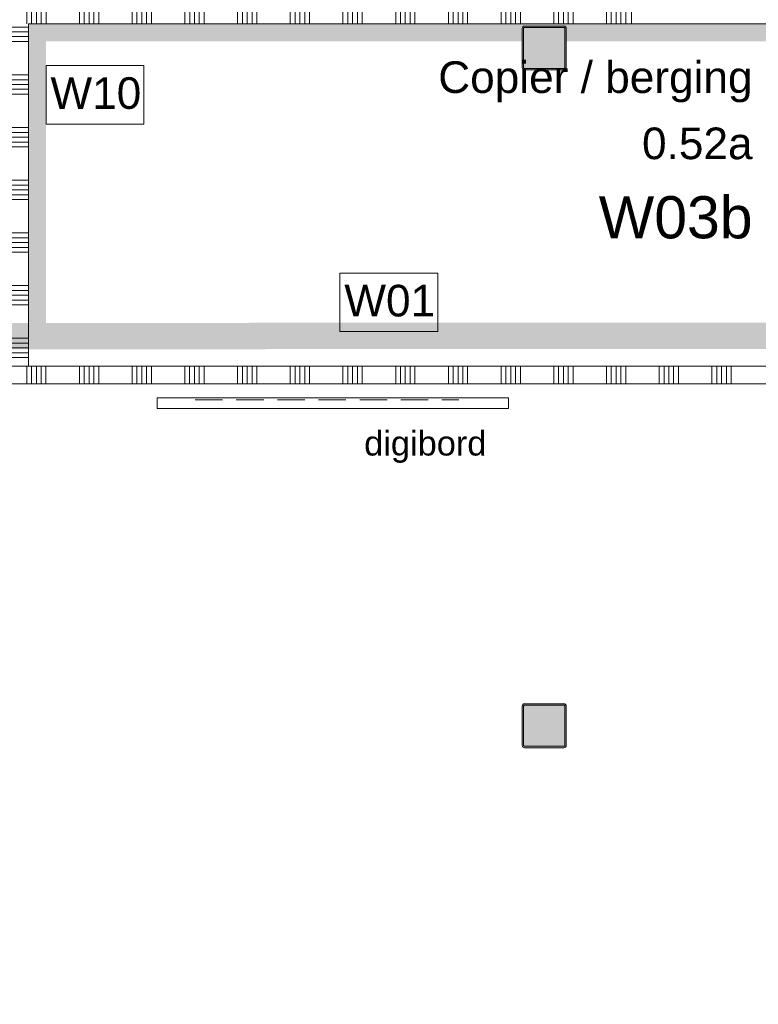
# Model space of a CAD drawing. Header units: millimetres. Extents: x -850 to 154668, y -80343 to 71019.
# Tile 70 of 147: x 54860 to 59064, y 15817 to 21424. Entities that reach past the tile are written whole.
import ezdxf
from ezdxf.enums import TextEntityAlignment as Align

# ---------------------------------------------------------------- set-up
doc = ezdxf.new("R2010")
doc.units = ezdxf.units.MM
doc.header["$MEASUREMENT"] = 0
doc.linetypes.add('B0701', pattern=[234.119993, 155.999994, -78.119999])
for name, color, linetype in [('Info Wandafwerking aanduiding', 7, 'Continuous'), ('Info Wandafwerking aanduiding Doorsnede-arcering', 7, 'Continuous'), ('New_0', 7, 'Continuous'), ('New_22 NC Binnenwanden', 7, 'Continuous'), ('New_22 NC Binnenwanden Deuren', 7, 'Continuous'), ('New_22 NC Binnenwanden Doorsnede-arcering', 7, 'Continuous'), ('New_72 Vaste Inrichting', 7, 'Continuous'), ('New_Info Wandafwerking aanduiding', 7, 'Continuous'), ('New_Info Wandafwerking aanduiding Doorsnede-arcering', 7, 'Continuous'), ('New_Z Ruimtefuncties', 7, 'Continuous'), ('New_Z Ruimtefuncties Zone omranding', 7, 'Continuous'), ('New_Z Ruimtefuncties Zone tekst', 7, 'Continuous'), ('S-COLS-____-OTLN.RVT S', 7, 'Continuous'), ('S-COLS-____-OTLN.RVT S 2D arcering', 7, 'Continuous')]:
    doc.layers.add(name, color=color, linetype=linetype)
doc.styles.add('GENERATED_STYLE_1', font='arial.ttf')
doc.styles.add('GENERATED_STYLE_2', font='arial.ttf')

# ---------------------------------------------------------------- blocks, each defined once
blk = doc.blocks.new('Wall_446_1', base_point=(54910.1, 19547.2))
at = {"layer": 'Info Wandafwerking aanduiding Doorsnede-arcering', "linetype": 'Continuous', "lineweight": 0}
for points in [[(55010.1, 21300), (54910.1, 21400), (54910.1, 21300)], [(55010.1, 21400), (54910.1, 21400), (55010.1, 21300)], [(54910.1, 21300), (54910.1, 19697.2), (55010.1, 19697.2), (55010.1, 21300)], [(55010.1, 19697.2), (54910.1, 19697.2), (54910.1, 19547.2), (55010.1, 19547.2)]]:
    blk.add_hatch(color=1, dxfattribs=at).paths.add_polyline_path(points)
at = {"layer": 'Info Wandafwerking aanduiding', "color": 9, "linetype": 'Continuous', "lineweight": 0, "flags": 128}
blk.add_lwpolyline([(54910.1, 21400), (55010.1, 21400)], dxfattribs=at)
blk = doc.blocks.new('Wall_447_1', base_point=(54910.1, 21400))
at = {"layer": 'Info Wandafwerking aanduiding Doorsnede-arcering', "linetype": 'Continuous', "lineweight": 0}
for points in [[(55010.1, 21300), (61060, 21300), (61060, 21400), (55010.1, 21400)], [(61060, 21300), (61160, 21400), (61060, 21400)], [(61060, 21300), (61160, 21300), (61160, 21400)]]:
    blk.add_hatch(color=1, dxfattribs=at).paths.add_polyline_path(points)
at = {"layer": 'Info Wandafwerking aanduiding', "color": 9, "linetype": 'Continuous', "lineweight": 0, "flags": 128}
blk.add_lwpolyline([(61160, 21400), (61160, 21300)], dxfattribs=at)
blk = doc.blocks.new('Notitiebord 22 KM')
at = {"layer": 'New_72 Vaste Inrichting', "color": 253, "linetype": 'Continuous', "lineweight": 0, "true_color": 0x99a3a6}
for p, q in [((2000, 60), (0, 60)), ((0, 60), (0, 0)), ((2000, 0), (2000, 60)), ((0, 0), (2000, 0))]:
    blk.add_line(p, q, dxfattribs=at)
blk = doc.blocks.new('Column 163[163]_1', base_point=(0.5, 3))
at = {"layer": 'S-COLS-____-OTLN.RVT S 2D arcering', "linetype": 'Continuous', "lineweight": 0, "true_color": 0x778488}
h = blk.add_hatch(color=8, dxfattribs=at)
h.paths.add_polyline_path([(57720.5, 17291), (57721.5, 17286), (57724.3, 17281.8), (57728.5, 17278.9), (57733.5, 17278), (57957.5, 17278), (57962.5, 17278.9), (57966.7, 17281.8), (57969.5, 17286), (57970.5, 17291), (57970.5, 17515), (57969.5, 17519.9), (57966.7, 17524.1), (57962.5, 17527), (57957.5, 17528), (57733.5, 17528), (57728.5, 17527), (57724.3, 17524.1), (57721.5, 17519.9), (57720.5, 17515)])
h.paths.add_polyline_path([(57957.5, 17286), (57733.5, 17286), (57731.6, 17286.3), (57730, 17287.4), (57728.9, 17289), (57728.5, 17291), (57728.5, 17515), (57728.9, 17516.9), (57730, 17518.5), (57731.6, 17519.6), (57733.5, 17520), (57957.5, 17520), (57959.4, 17519.6), (57961.1, 17518.5), (57962.1, 17516.9), (57962.5, 17515), (57962.5, 17291), (57962.1, 17289), (57961.1, 17287.4), (57959.4, 17286.3)], flags=0)
blk.add_hatch(color=8, dxfattribs=at).paths.add_polyline_path([(57957.5, 17520), (57733.5, 17520), (57731.6, 17519.6), (57730, 17518.5), (57728.9, 17516.9), (57728.5, 17515), (57728.5, 17291), (57728.9, 17289), (57730, 17287.4), (57731.6, 17286.3), (57733.5, 17286), (57957.5, 17286), (57959.4, 17286.3), (57961.1, 17287.4), (57962.1, 17289), (57962.5, 17291), (57962.5, 17515), (57962.1, 17516.9), (57961.1, 17518.5), (57959.4, 17519.6)])
at = {"layer": 'S-COLS-____-OTLN.RVT S', "color": 1, "linetype": 'Continuous', "lineweight": 0}
for p, q in [((57721.5, 17519.9), (57720.5, 17515)), ((57720.5, 17515), (57720.5, 17291)), ((57724.3, 17524.1), (57721.5, 17519.9)), ((57728.5, 17527), (57724.3, 17524.1)), ((57733.5, 17528), (57728.5, 17527)), ((57728.5, 17515), (57728.9, 17516.9)), ((57728.5, 17291), (57728.5, 17515)), ((57728.9, 17516.9), (57730, 17518.5)), ((57730, 17518.5), (57731.6, 17519.6)), ((57731.6, 17519.6), (57733.5, 17520)), ((57957.5, 17528), (57733.5, 17528)), ((57733.5, 17520), (57957.5, 17520)), ((57962.5, 17527), (57957.5, 17528)), ((57957.5, 17520), (57959.4, 17519.6)), ((57959.4, 17519.6), (57961.1, 17518.5)), ((57961.1, 17518.5), (57962.1, 17516.9)), ((57962.1, 17516.9), (57962.5, 17515)), ((57966.7, 17524.1), (57962.5, 17527)), ((57962.5, 17515), (57962.5, 17291)), ((57969.5, 17519.9), (57966.7, 17524.1)), ((57970.5, 17515), (57969.5, 17519.9)), ((57970.5, 17291), (57970.5, 17515)), ((57720.5, 17291), (57721.5, 17286)), ((57721.5, 17286), (57724.3, 17281.8)), ((57724.3, 17281.8), (57728.5, 17278.9)), ((57728.9, 17289), (57728.5, 17291)), ((57728.5, 17278.9), (57733.5, 17278)), ((57730, 17287.4), (57728.9, 17289)), ((57731.6, 17286.3), (57730, 17287.4)), ((57733.5, 17286), (57731.6, 17286.3)), ((57957.5, 17286), (57733.5, 17286)), ((57733.5, 17278), (57957.5, 17278)), ((57959.4, 17286.3), (57957.5, 17286)), ((57957.5, 17278), (57962.5, 17278.9)), ((57961.1, 17287.4), (57959.4, 17286.3)), ((57962.1, 17289), (57961.1, 17287.4)), ((57962.5, 17291), (57962.1, 17289)), ((57962.5, 17278.9), (57966.7, 17281.8)), ((57966.7, 17281.8), (57969.5, 17286)), ((57969.5, 17286), (57970.5, 17291))]:
    blk.add_line(p, q, dxfattribs=at)
blk = doc.blocks.new('Column 174[174]_1', base_point=(0.5, 3))
at = {"layer": 'S-COLS-____-OTLN.RVT S 2D arcering', "linetype": 'Continuous', "lineweight": 0, "true_color": 0x778488}
h = blk.add_hatch(color=8, dxfattribs=at)
h.paths.add_polyline_path([(57720.5, 21151), (57721.5, 21146), (57724.3, 21141.8), (57728.5, 21138.9), (57733.5, 21138), (57957.5, 21138), (57962.5, 21138.9), (57966.7, 21141.8), (57969.5, 21146), (57970.5, 21151), (57970.5, 21375), (57969.5, 21379.9), (57966.7, 21384.1), (57962.5, 21387), (57957.5, 21388), (57733.5, 21388), (57728.5, 21387), (57724.3, 21384.1), (57721.5, 21379.9), (57720.5, 21375)])
h.paths.add_polyline_path([(57957.5, 21146), (57733.5, 21146), (57731.6, 21146.3), (57730, 21147.4), (57728.9, 21149), (57728.5, 21151), (57728.5, 21375), (57728.9, 21376.9), (57730, 21378.5), (57731.6, 21379.6), (57733.5, 21380), (57957.5, 21380), (57959.4, 21379.6), (57961.1, 21378.5), (57962.1, 21376.9), (57962.5, 21375), (57962.5, 21151), (57962.1, 21149), (57961.1, 21147.4), (57959.4, 21146.3)], flags=0)
blk.add_hatch(color=8, dxfattribs=at).paths.add_polyline_path([(57957.5, 21380), (57733.5, 21380), (57731.6, 21379.6), (57730, 21378.5), (57728.9, 21376.9), (57728.5, 21375), (57728.5, 21151), (57728.9, 21149), (57730, 21147.4), (57731.6, 21146.3), (57733.5, 21146), (57957.5, 21146), (57959.4, 21146.3), (57961.1, 21147.4), (57962.1, 21149), (57962.5, 21151), (57962.5, 21375), (57962.1, 21376.9), (57961.1, 21378.5), (57959.4, 21379.6)])
at = {"layer": 'S-COLS-____-OTLN.RVT S', "color": 1, "linetype": 'Continuous', "lineweight": 0}
for p, q in [((57721.5, 21379.9), (57720.5, 21375)), ((57720.5, 21375), (57720.5, 21151)), ((57724.3, 21384.1), (57721.5, 21379.9)), ((57728.5, 21387), (57724.3, 21384.1)), ((57733.5, 21388), (57728.5, 21387)), ((57728.5, 21375), (57728.9, 21376.9)), ((57728.5, 21151), (57728.5, 21375)), ((57728.9, 21376.9), (57730, 21378.5)), ((57730, 21378.5), (57731.6, 21379.6)), ((57731.6, 21379.6), (57733.5, 21380)), ((57957.5, 21388), (57733.5, 21388)), ((57733.5, 21380), (57957.5, 21380)), ((57962.5, 21387), (57957.5, 21388)), ((57957.5, 21380), (57959.4, 21379.6)), ((57959.4, 21379.6), (57961.1, 21378.5)), ((57961.1, 21378.5), (57962.1, 21376.9)), ((57962.1, 21376.9), (57962.5, 21375)), ((57966.7, 21384.1), (57962.5, 21387)), ((57962.5, 21375), (57962.5, 21151)), ((57969.5, 21379.9), (57966.7, 21384.1)), ((57970.5, 21375), (57969.5, 21379.9)), ((57970.5, 21151), (57970.5, 21375)), ((57720.5, 21151), (57721.5, 21146)), ((57721.5, 21146), (57724.3, 21141.8)), ((57724.3, 21141.8), (57728.5, 21138.9)), ((57728.9, 21149), (57728.5, 21151)), ((57730, 21147.4), (57728.9, 21149)), ((57731.6, 21146.3), (57730, 21147.4)), ((57733.5, 21146), (57731.6, 21146.3)), ((57957.5, 21146), (57733.5, 21146)), ((57959.4, 21146.3), (57957.5, 21146)), ((57961.1, 21147.4), (57959.4, 21146.3)), ((57962.1, 21149), (57961.1, 21147.4)), ((57962.5, 21151), (57962.1, 21149)), ((57962.5, 21138.9), (57966.7, 21141.8)), ((57966.7, 21141.8), (57969.5, 21146)), ((57969.5, 21146), (57970.5, 21151)), ((57728.5, 21138.9), (57733.5, 21138)), ((57733.5, 21138), (57957.5, 21138)), ((57957.5, 21138), (57962.5, 21138.9))]:
    blk.add_line(p, q, dxfattribs=at)
blk = doc.blocks.new('*X2917')
at = {"layer": 'New_22 NC Binnenwanden Doorsnede-arcering', "color": 254, "linetype": 'Continuous', "lineweight": 0, "true_color": 0xe9ebeb}
for p, q in [((54810.1, 21382.3), (54910.1, 21382.3)), ((54810.1, 21354.9), (54910.1, 21354.9)), ((54810.1, 21327.4), (54910.1, 21327.4)), ((54810.1, 21300), (54910.1, 21300)), ((54810.1, 21109.7), (54910.1, 21109.7)), ((54810.1, 21082.3), (54910.1, 21082.3)), ((54810.1, 21054.9), (54910.1, 21054.9)), ((54810.1, 21027.4), (54910.1, 21027.4)), ((54810.1, 21000), (54910.1, 21000)), ((54810.1, 20809.7), (54910.1, 20809.7)), ((54810.1, 20782.3), (54910.1, 20782.3)), ((54810.1, 20754.9), (54910.1, 20754.9)), ((54810.1, 20727.4), (54910.1, 20727.4)), ((54810.1, 20700), (54910.1, 20700)), ((54810.1, 20509.7), (54910.1, 20509.7)), ((54810.1, 20482.3), (54910.1, 20482.3)), ((54810.1, 20454.9), (54910.1, 20454.9)), ((54810.1, 20427.4), (54910.1, 20427.4)), ((54810.1, 20400), (54910.1, 20400)), ((54810.1, 20209.7), (54910.1, 20209.7)), ((54810.1, 20182.3), (54910.1, 20182.3)), ((54810.1, 20154.9), (54910.1, 20154.9)), ((54810.1, 20127.4), (54910.1, 20127.4)), ((54810.1, 20100), (54910.1, 20100)), ((54810.1, 19909.7), (54910.1, 19909.7)), ((54810.1, 19882.3), (54910.1, 19882.3)), ((54810.1, 19854.9), (54910.1, 19854.9)), ((54810.1, 19827.4), (54910.1, 19827.4)), ((54810.1, 19800), (54910.1, 19800)), ((54810.1, 19609.7), (54910.1, 19609.7)), ((54810.1, 19582.3), (54910.1, 19582.3)), ((54810.1, 19554.9), (54910.1, 19554.9)), ((54810.1, 19527.4), (54910.1, 19527.4)), ((54810.1, 19500), (54910.1, 19500))]:
    blk.add_line(p, q, dxfattribs=at)
blk = doc.blocks.new('Wall_602_1', base_point=(54910.1, 21400))
at = {"layer": 'New_22 NC Binnenwanden', "color": 8, "linetype": 'Continuous', "lineweight": 0, "true_color": 0x778488}
blk.add_line((54910.1, 19450), (54810.1, 19450), dxfattribs=at)
at = {"layer": 'New_22 NC Binnenwanden', "color": 8, "linetype": 'Continuous', "lineweight": 0, "true_color": 0x778488, "flags": 128}
for points in [[(54810.1, 21400), (54810.1, 19450)], [(54910.1, 19450), (54910.1, 21400)], [(54910.1, 19350), (54810.1, 19350)]]:
    blk.add_lwpolyline(points, dxfattribs=at)
at = {"layer": 'New_22 NC Binnenwanden', "color": 8, "lineweight": 0, "true_color": 0x778488}
blk.add_blockref('*X2917', (0, 0), dxfattribs=at)
blk = doc.blocks.new('*X2975')
at = {"layer": 'New_22 NC Binnenwanden Doorsnede-arcering', "color": 254, "linetype": 'Continuous', "lineweight": 0, "true_color": 0xe9ebeb}
for p, q in [((51600, 21500), (51600, 21400)), ((51627.5, 21500), (51627.5, 21400)), ((51654.9, 21500), (51654.9, 21400)), ((51682.3, 21500), (51682.3, 21400)), ((51709.8, 21500), (51709.8, 21400)), ((51900, 21500), (51900, 21400)), ((51927.5, 21500), (51927.5, 21400)), ((51954.9, 21500), (51954.9, 21400)), ((51982.3, 21500), (51982.3, 21400)), ((52009.8, 21500), (52009.8, 21400)), ((52200, 21500), (52200, 21400)), ((52227.5, 21500), (52227.5, 21400)), ((52254.9, 21500), (52254.9, 21400)), ((52282.3, 21500), (52282.3, 21400)), ((52309.8, 21500), (52309.8, 21400)), ((52500, 21500), (52500, 21400)), ((52527.5, 21500), (52527.5, 21400)), ((52554.9, 21500), (52554.9, 21400)), ((52582.3, 21500), (52582.3, 21400)), ((52609.8, 21500), (52609.8, 21400)), ((52800, 21500), (52800, 21400)), ((52827.5, 21500), (52827.5, 21400)), ((52854.9, 21500), (52854.9, 21400)), ((52882.3, 21500), (52882.3, 21400)), ((52909.8, 21500), (52909.8, 21400)), ((53100, 21500), (53100, 21400)), ((53127.5, 21500), (53127.5, 21400)), ((53154.9, 21500), (53154.9, 21400)), ((53182.3, 21500), (53182.3, 21400)), ((53209.8, 21500), (53209.8, 21400)), ((53400, 21500), (53400, 21400)), ((53427.5, 21500), (53427.5, 21400)), ((53454.9, 21500), (53454.9, 21400)), ((53482.3, 21500), (53482.3, 21400)), ((53509.8, 21500), (53509.8, 21400)), ((53700, 21500), (53700, 21400)), ((53727.5, 21500), (53727.5, 21400)), ((53754.9, 21500), (53754.9, 21400)), ((53782.3, 21500), (53782.3, 21400)), ((53809.8, 21500), (53809.8, 21400)), ((54000, 21500), (54000, 21400)), ((54027.5, 21500), (54027.5, 21400)), ((54054.9, 21500), (54054.9, 21400)), ((54082.3, 21500), (54082.3, 21400)), ((54109.8, 21500), (54109.8, 21400)), ((54300, 21500), (54300, 21400)), ((54327.5, 21500), (54327.5, 21400)), ((54354.9, 21500), (54354.9, 21400)), ((54382.3, 21500), (54382.3, 21400)), ((54409.8, 21500), (54409.8, 21400)), ((54600, 21500), (54600, 21400)), ((54627.5, 21500), (54627.5, 21400)), ((54654.9, 21500), (54654.9, 21400)), ((54682.3, 21500), (54682.3, 21400)), ((54709.8, 21500), (54709.8, 21400)), ((54900, 21500), (54900, 21400)), ((54927.5, 21500), (54927.5, 21400)), ((54954.9, 21500), (54954.9, 21400)), ((54982.3, 21500), (54982.3, 21400)), ((55009.8, 21500), (55009.8, 21400)), ((55200, 21500), (55200, 21400)), ((55227.5, 21500), (55227.5, 21400)), ((55254.9, 21500), (55254.9, 21400)), ((55282.3, 21500), (55282.3, 21400)), ((55309.8, 21500), (55309.8, 21400)), ((55500, 21500), (55500, 21400)), ((55527.5, 21500), (55527.5, 21400)), ((55554.9, 21500), (55554.9, 21400)), ((55582.3, 21500), (55582.3, 21400)), ((55609.8, 21500), (55609.8, 21400)), ((55800, 21500), (55800, 21400)), ((55827.5, 21500), (55827.5, 21400)), ((55854.9, 21500), (55854.9, 21400)), ((55882.3, 21500), (55882.3, 21400)), ((55909.8, 21500), (55909.8, 21400)), ((56100, 21500), (56100, 21400)), ((56127.5, 21500), (56127.5, 21400)), ((56154.9, 21500), (56154.9, 21400)), ((56182.3, 21500), (56182.3, 21400)), ((56209.8, 21500), (56209.8, 21400)), ((56400, 21500), (56400, 21400)), ((56427.5, 21500), (56427.5, 21400)), ((56454.9, 21500), (56454.9, 21400)), ((56482.3, 21500), (56482.3, 21400)), ((56509.8, 21500), (56509.8, 21400)), ((56700, 21500), (56700, 21400)), ((56727.5, 21500), (56727.5, 21400)), ((56754.9, 21500), (56754.9, 21400)), ((56782.3, 21500), (56782.3, 21400)), ((56809.8, 21500), (56809.8, 21400)), ((57000, 21500), (57000, 21400)), ((57027.5, 21500), (57027.5, 21400)), ((57054.9, 21500), (57054.9, 21400)), ((57082.3, 21500), (57082.3, 21400)), ((57109.8, 21500), (57109.8, 21400)), ((57300, 21500), (57300, 21400)), ((57327.5, 21500), (57327.5, 21400)), ((57354.9, 21500), (57354.9, 21400)), ((57382.3, 21500), (57382.3, 21400)), ((57409.8, 21500), (57409.8, 21400)), ((57600, 21500), (57600, 21400)), ((57627.5, 21500), (57627.5, 21400)), ((57654.9, 21500), (57654.9, 21400)), ((57682.3, 21500), (57682.3, 21400)), ((57709.8, 21500), (57709.8, 21400)), ((57900, 21500), (57900, 21400)), ((57927.5, 21500), (57927.5, 21400)), ((57954.9, 21500), (57954.9, 21400)), ((57982.3, 21500), (57982.3, 21400)), ((58009.8, 21500), (58009.8, 21400)), ((58200, 21500), (58200, 21400)), ((58227.5, 21500), (58227.5, 21400)), ((58254.9, 21500), (58254.9, 21400)), ((58282.3, 21500), (58282.3, 21400)), ((58309.8, 21500), (58309.8, 21400))]:
    blk.add_line(p, q, dxfattribs=at)
blk = doc.blocks.new('D1 22')
at = {"layer": 'New_22 NC Binnenwanden Deuren', "color": 1, "linetype": 'Continuous', "lineweight": 0}
for q in [(-481.8, 267.6), (-517, 0)]:
    blk.add_line((517, 0), q, dxfattribs=at)
at = {"layer": 'New_22 NC Binnenwanden Deuren', "color": 7, "linetype": 'Continuous', "lineweight": 0}
for p, q in [((-517, -25), (-517, -125)), ((-517, -25), (-517, -125)), ((517, -25), (517, -125)), ((517, -25), (517, -125))]:
    blk.add_line(p, q, dxfattribs=at)
at = {"layer": 'New_22 NC Binnenwanden Deuren', "color": 1, "linetype": 'Continuous', "lineweight": 0}
blk.add_arc((517, 0), 1034, 165, 180, dxfattribs=at)
blk = doc.blocks.new('Wall_620_1', base_point=(61160, 21400))
at = {"layer": 'New_22 NC Binnenwanden', "color": 8, "linetype": 'Continuous', "lineweight": 0, "true_color": 0x778488}
blk.add_line((58343.1, 21500), (58343.1, 21400), dxfattribs=at)
at = {"layer": 'New_22 NC Binnenwanden', "color": 8, "linetype": 'Continuous', "lineweight": 0, "true_color": 0x778488, "flags": 128}
blk.add_lwpolyline([(54910.1, 21400), (58343.1, 21400)], dxfattribs=at)
at = {"layer": 'New_22 NC Binnenwanden', "color": 8, "lineweight": 0, "true_color": 0x778488}
blk.add_blockref('*X2975', (0, 0), dxfattribs=at)
at = {"layer": 'New_22 NC Binnenwanden Deuren', "color": 1, "linetype": 'Continuous', "lineweight": 0, "xscale": -1, "zscale": 1000, "rotation": 359.9998871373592}
blk.add_blockref('D1 22', (58860.1, 21525), dxfattribs=at)
blk = doc.blocks.new('*X2984')
at = {"layer": 'New_22 NC Binnenwanden Doorsnede-arcering', "color": 254, "linetype": 'Continuous', "lineweight": 0, "true_color": 0xe9ebeb}
for p, q in [((54900, 19450), (54900, 19350)), ((54927.4, 19450), (54927.4, 19350)), ((54954.9, 19450), (54954.9, 19350)), ((54982.3, 19450), (54982.3, 19350)), ((55009.7, 19450), (55009.7, 19350)), ((55200, 19450), (55200, 19350)), ((55227.4, 19450), (55227.4, 19350)), ((55254.9, 19450), (55254.9, 19350)), ((55282.3, 19450), (55282.3, 19350)), ((55309.7, 19450), (55309.7, 19350)), ((55500, 19450), (55500, 19350)), ((55527.4, 19450), (55527.4, 19350)), ((55554.9, 19450), (55554.9, 19350)), ((55582.3, 19450), (55582.3, 19350)), ((55609.7, 19450), (55609.7, 19350)), ((55800, 19450), (55800, 19350)), ((55827.4, 19450), (55827.4, 19350)), ((55854.9, 19450), (55854.9, 19350)), ((55882.3, 19450), (55882.3, 19350)), ((55909.7, 19450), (55909.7, 19350)), ((56100, 19450), (56100, 19350)), ((56127.4, 19450), (56127.4, 19350)), ((56154.9, 19450), (56154.9, 19350)), ((56182.3, 19450), (56182.3, 19350)), ((56209.7, 19450), (56209.7, 19350)), ((56400, 19450), (56400, 19350)), ((56427.4, 19450), (56427.4, 19350)), ((56454.9, 19450), (56454.9, 19350)), ((56482.3, 19450), (56482.3, 19350)), ((56509.7, 19450), (56509.7, 19350)), ((56700, 19450), (56700, 19350)), ((56727.4, 19450), (56727.4, 19350)), ((56754.9, 19450), (56754.9, 19350)), ((56782.3, 19450), (56782.3, 19350)), ((56809.7, 19450), (56809.7, 19350)), ((57000, 19450), (57000, 19350)), ((57027.4, 19450), (57027.4, 19350)), ((57054.9, 19450), (57054.9, 19350)), ((57082.3, 19450), (57082.3, 19350)), ((57109.7, 19450), (57109.7, 19350)), ((57300, 19450), (57300, 19350)), ((57327.4, 19450), (57327.4, 19350)), ((57354.9, 19450), (57354.9, 19350)), ((57382.3, 19450), (57382.3, 19350)), ((57409.7, 19450), (57409.7, 19350)), ((57600, 19450), (57600, 19350)), ((57627.4, 19450), (57627.4, 19350)), ((57654.9, 19450), (57654.9, 19350)), ((57682.3, 19450), (57682.3, 19350)), ((57709.7, 19450), (57709.7, 19350)), ((57900, 19450), (57900, 19350)), ((57927.4, 19450), (57927.4, 19350)), ((57954.9, 19450), (57954.9, 19350)), ((57982.3, 19450), (57982.3, 19350)), ((58009.7, 19450), (58009.7, 19350)), ((58200, 19450), (58200, 19350)), ((58227.4, 19450), (58227.4, 19350)), ((58254.9, 19450), (58254.9, 19350)), ((58282.3, 19450), (58282.3, 19350)), ((58309.7, 19450), (58309.7, 19350)), ((58500, 19450), (58500, 19350)), ((58527.4, 19450), (58527.4, 19350)), ((58554.9, 19450), (58554.9, 19350)), ((58582.3, 19450), (58582.3, 19350)), ((58609.7, 19450), (58609.7, 19350)), ((58800, 19450), (58800, 19350)), ((58827.4, 19450), (58827.4, 19350)), ((58854.9, 19450), (58854.9, 19350)), ((58882.3, 19450), (58882.3, 19350)), ((58909.7, 19450), (58909.7, 19350))]:
    blk.add_line(p, q, dxfattribs=at)
blk = doc.blocks.new('Wall_622_1', base_point=(52510, 19450))
at = {"layer": 'New_22 NC Binnenwanden', "color": 8, "linetype": 'Continuous', "lineweight": 0, "true_color": 0x778488, "flags": 128}
for points in [[(60760, 19450), (52510, 19450)], [(52510, 19350), (60760, 19350)]]:
    blk.add_lwpolyline(points, dxfattribs=at)
at = {"layer": 'New_22 NC Binnenwanden', "color": 8, "lineweight": 0, "true_color": 0x778488}
blk.add_blockref('*X2984', (0, 0), dxfattribs=at)
blk = doc.blocks.new('Copier _ berging_0.52a_41_1', base_point=(58155.9, 20662.2))
at = {"layer": 'New_Z Ruimtefuncties Zone tekst', "color": 2, "lineweight": 0}
for tag, height, style, p in [('DUMMY_938', 180, 'GENERATED_STYLE_1', (59031.4, 21227.9)), ('ROOM_NAME', 180, 'GENERATED_STYLE_1', (59031.4, 21186.8)), ('ROOM_NUMBER', 180, 'GENERATED_STYLE_1', (59031.4, 20809.7)), ('DUMMY_939', 180, 'GENERATED_STYLE_1', (59031.4, 20850.8)), ('stWallCovering', 240, 'GENERATED_STYLE_2', (59031.4, 20418.8))]:
    blk.add_attdef(tag, text='', height=height, dxfattribs=dict(at, style=style)).set_placement(p, align=Align.TOP_RIGHT)
at = {"layer": 'New_Z Ruimtefuncties Zone tekst', "color": 2, "lineweight": 0, "style": 'GENERATED_STYLE_2'}
blk.add_attdef('DUMMY_940', text='', height=240, dxfattribs=at).set_placement((57280.4, 20473.7), align=Align.TOP_LEFT)
blk = doc.blocks.new('Wall_772_1', base_point=(60810.6, 19549.3))
at = {"layer": 'New_Info Wandafwerking aanduiding Doorsnede-arcering', "linetype": 'Continuous', "lineweight": 0, "true_color": 0x99a3a6}
for points in [[(54910.1, 19697.2), (52555.3, 19696.4), (52552.8, 19546.4), (54910.1, 19547.2)], [(55010.1, 19547.2), (60810.6, 19549.3), (60811, 19699.3), (55010.1, 19697.2)]]:
    blk.add_hatch(color=253, dxfattribs=at).paths.add_polyline_path(points)

msp = doc.modelspace()

# ---------------------------------------------------------------- linework, layer by layer
at = {"layer": 'Info Wandafwerking aanduiding', "color": 9, "linetype": 'Continuous', "lineweight": 0, "flags": 128}
msp.add_lwpolyline([(55010.1, 21162.7), (55567, 21162.7), (55567, 20829.8), (55010.1, 20829.8)], close=True, dxfattribs=at)
at = {"layer": 'New_72 Vaste Inrichting', "color": 3, "linetype": 'B0701', "lineweight": 0}
msp.add_line((55858.8, 19259.4), (57358.8, 19259.4), dxfattribs=at)
at = {"layer": 'New_Info Wandafwerking aanduiding', "color": 9, "linetype": 'Continuous', "lineweight": 0, "flags": 128}
msp.add_lwpolyline([(56682.7, 19980.7), (57239.6, 19980.7), (57239.6, 19647.8), (56682.7, 19647.8)], close=True, dxfattribs=at)
at = {"layer": 'New_Z Ruimtefuncties Zone omranding', "color": 52, "linetype": 'Continuous', "lineweight": 0, "flags": 128}
msp.add_lwpolyline([(54910.1, 19450), (61160, 19450), (61160, 21400), (54910.1, 21400)], close=True, dxfattribs=at)
at = {"layer": 'New_Z Ruimtefuncties Zone omranding', "color": 211, "linetype": 'Continuous', "lineweight": 0, "true_color": 0xffaaff, "flags": 128}
msp.add_lwpolyline([(51510, 18350), (51510, 12150, 0.414214), (52510, 11150), (60760, 11150, 0.414214), (61760, 12150), (61760, 18350, 0.414214), (60760, 19350), (52510, 19350, 0.414214)], format="xyb", close=True, dxfattribs=at)

# ---------------------------------------------------------------- block references
at = {"layer": 'Info Wandafwerking aanduiding', "color": 1, "lineweight": 0}
for name, p in [('Wall_446_1', (54910.1, 19547.2)), ('Wall_447_1', (54910.1, 21400))]:
    msp.add_blockref(name, p, dxfattribs=at)
at = {"layer": 'New_22 NC Binnenwanden', "color": 8, "lineweight": 0, "true_color": 0x778488}
for name, p in [('Wall_620_1', (61160, 21400)), ('Wall_602_1', (54910.1, 21400)), ('Wall_622_1', (52510, 19450))]:
    msp.add_blockref(name, p, dxfattribs=at)
at = {"layer": 'New_72 Vaste Inrichting', "color": 1, "linetype": 'Continuous', "lineweight": 0, "xscale": -0.9999999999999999, "zscale": 1000, "rotation": 180.0007825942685}
msp.add_blockref('Notitiebord 22 KM', (55642.3, 19270), dxfattribs=at)
at = {"layer": 'New_Info Wandafwerking aanduiding', "color": 1, "lineweight": 0}
msp.add_blockref('Wall_772_1', (60810.6, 19549.3), dxfattribs=at)
at = {"layer": 'New_Z Ruimtefuncties', "color": 2, "linetype": 'Continuous', "lineweight": 0}
msp.add_blockref('Copier _ berging_0.52a_41_1', (58155.9, 20662.2), dxfattribs=at).add_auto_attribs({'ROOM_NAME': 'Copier / berging', 'ROOM_NUMBER': '0.52a', 'stWallCovering': 'W03b'})
at = {"layer": 'S-COLS-____-OTLN.RVT S', "color": 1, "linetype": 'Continuous', "lineweight": 0}
for name in ['Column 174[174]_1', 'Column 163[163]_1']:
    msp.add_blockref(name, (0.5, 3), dxfattribs=at)

# ---------------------------------------------------------------- texts
at = {"layer": 'Info Wandafwerking aanduiding', "color": 2, "linetype": 'Continuous', "lineweight": 0, "insert": (55035.1, 20913.5), "char_height": 180, "attachment_point": 7, "style": 'GENERATED_STYLE_1'}
msp.add_mtext('\\A1;{\\pql;\\fArial|b0|i0|c0|p38;W10}', dxfattribs=at)
at = {"layer": 'New_0', "color": 2, "linetype": 'Continuous', "lineweight": 0, "insert": (56820.7, 18990.9), "char_height": 140, "attachment_point": 4, "style": 'GENERATED_STYLE_1'}
msp.add_mtext('\\A1;{\\pql;\\fArial|b0|i0|c0|p38;digibord}', dxfattribs=at)
at = {"layer": 'New_Info Wandafwerking aanduiding', "color": 2, "linetype": 'Continuous', "lineweight": 0, "insert": (56707.7, 19731.6), "char_height": 180, "attachment_point": 7, "style": 'GENERATED_STYLE_1'}
msp.add_mtext('\\A1;{\\pql;\\fArial|b0|i0|c0|p38;W01}', dxfattribs=at)

doc.saveas('drawing.dxf')
